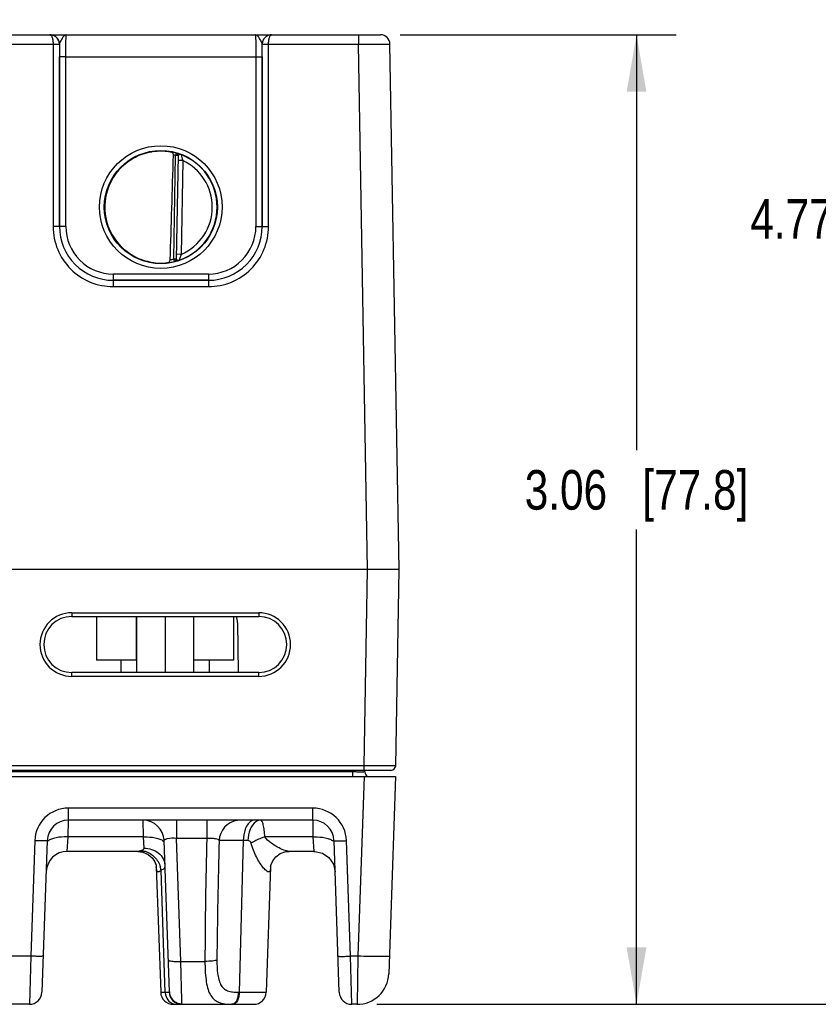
# Model space of a CAD drawing. Header units: inches. Extents: x 0 to 34, y 0 to 22.
# Tile 99 of 145: x 23 to 25.6, y 8.2 to 11.3. Entities that reach past the tile are written whole.
import ezdxf

# ---------------------------------------------------------------- set-up
doc = ezdxf.new("R2010")
doc.units = ezdxf.units.IN
doc.header["$LTSCALE"] = 1.87
doc.header["$MEASUREMENT"] = 0
doc.layers.get('0').update_dxf_attribs({"linetype": 'CONTINUOUS'})
doc.layers.add('02___PRT_ALL_AXES', color=7, linetype='CONTINUOUS')
doc.layers.add('DIMENSIONS', color=7, linetype='CONTINUOUS')
doc.styles.get("Standard").update_dxf_attribs({"font": 'txt', "width": 0.8})
doc.dimstyles.new('DIMSTYLE_1', dxfattribs={"dimtxt": 0.125, "dimasz": 0.18, "dimexe": 0.125, "dimexo": 0.0625, "dimgap": 0.0625, "dimtad": 0, "dimtih": 1, "dimtoh": 1, "dimzin": 4, "dimdsep": 46, "dimtxsty": 'STANDARD', "dimblk": '_FILLED', "dimblk1": '_FILLED', "dimblk2": '_FILLED', "dimcen": 0.09, "dimadec": 0, "dimazin": 0, "dimtp": 0.001, "dimtm": 0.001, "dimtfac": 1, "dimtofl": 0, "dimtmove": 0, "dimatfit": 3, "dimldrblk": '_FILLED', "dimfxl": 1, "dimtolj": 1, "dimtzin": 4, "dimarcsym": 0})

# ---------------------------------------------------------------- blocks, each defined once
blk = doc.blocks.new('_FILLED')
at = {"color": 0, "linetype": 'BYBLOCK'}
blk.add_solid([(0, 0), (-1, 0.174), (-1, -0.174)], dxfattribs=at)
blk = doc.blocks.new('*D2')
at = {"layer": 'DIMENSIONS', "color": 2, "linetype": 'CONTINUOUS'}
for p, q in [((12.7059, 12.9534), (25.8588, 12.9534)), ((25.7338, 12.9534), (25.7338, 10.7854)), ((25.7338, 8.1799), (25.7338, 10.5354)), ((24.1637, 8.1799), (25.8588, 8.1799))]:
    blk.add_line(p, q, dxfattribs=at)
at = {"layer": 'DIMENSIONS', "color": 2, "linetype": 'CONTINUOUS', "xscale": 0.18, "yscale": 0.18, "zscale": 0.18}
for p, rotation in [((25.7338, 12.9534), 90), ((25.7338, 8.1799), 270)]:
    blk.add_blockref('_FILLED', p, dxfattribs=dict(at, rotation=rotation))
at = {"layer": 'DIMENSIONS', "color": 2, "linetype": 'CONTINUOUS', "insert": (25.7338, 10.7229), "char_height": 0.125, "width": 1.225, "attachment_point": 2, "line_spacing_factor": 0.9}
blk.add_mtext('4.77{\\Ftxt.shx;\\W1.000000;\\H0.125000; }[121.2]', dxfattribs=at)
blk = doc.blocks.new('*D3')
at = {"layer": 'DIMENSIONS', "color": 2, "linetype": 'CONTINUOUS'}
for p, q in [((24.2374, 11.2419), (25.1088, 11.2419)), ((24.9838, 11.2419), (24.9838, 9.9297)), ((24.9838, 8.1799), (24.9838, 9.6797)), ((24.1637, 8.1799), (25.1088, 8.1799))]:
    blk.add_line(p, q, dxfattribs=at)
at = {"layer": 'DIMENSIONS', "color": 2, "linetype": 'CONTINUOUS', "xscale": 0.18, "yscale": 0.18, "zscale": 0.18}
for p, rotation in [((24.9838, 11.2419), 90), ((24.9838, 8.1799), 270)]:
    blk.add_blockref('_FILLED', p, dxfattribs=dict(at, rotation=rotation))
at = {"layer": 'DIMENSIONS', "color": 2, "linetype": 'CONTINUOUS', "insert": (24.9838, 9.8672), "char_height": 0.125, "width": 1.125, "attachment_point": 2, "line_spacing_factor": 0.9}
blk.add_mtext('3.06{\\Ftxt.shx;\\W1.000000;\\H0.125000; }[77.8]', dxfattribs=at)

msp = doc.modelspace()

# ---------------------------------------------------------------- linework, layer by layer
at = {"color": 7, "linetype": 'CONTINUOUS'}
for p, q in [((22.776, 11.2419), (23.1306, 11.2419)), ((23.1321, 11.2419), (23.1306, 11.2419)), ((23.1308, 11.2419), (23.8309, 11.2419)), ((23.131, 11.2419), (23.1309, 11.2419)), ((23.1324, 11.2419), (23.131, 11.2419)), ((23.8309, 11.2419), (23.8285, 11.2419)), ((23.831, 11.2419), (23.8295, 11.2419)), ((23.831, 11.2419), (24.1749, 11.2419)), ((24.1049, 11.2419), (24.1049, 11.212)), ((22.7662, 11.212), (23.1405, 11.212)), ((23.1405, 11.212), (23.1404, 10.6366)), ((23.1405, 11.212), (23.1605, 11.212)), ((23.1405, 11.212), (23.1605, 11.2119)), ((23.1605, 11.2119), (23.1604, 10.6365)), ((23.1608, 11.2119), (23.1605, 11.2119)), ((23.8012, 11.2119), (23.8009, 11.2119)), ((23.8012, 11.2119), (23.8212, 11.212)), ((23.8012, 11.212), (23.8212, 11.212)), ((23.8012, 10.6365), (23.8012, 11.2119)), ((23.8212, 11.212), (24.1049, 11.212)), ((23.8212, 10.6366), (23.8212, 11.212)), ((24.1049, 11.212), (24.2049, 11.2124)), ((24.1338, 9.5529), (24.1049, 11.212)), ((24.2338, 9.5529), (24.2049, 11.2124)), ((23.1605, 10.6366), (23.1606, 11.1727)), ((23.1806, 11.1725), (23.1606, 11.1727)), ((23.1805, 10.6364), (23.1806, 11.1725)), ((23.1806, 11.1725), (23.7811, 11.1725)), ((23.7811, 11.1725), (23.8011, 11.1727)), ((23.7811, 11.1725), (23.7812, 10.6364)), ((23.8011, 11.1727), (23.8012, 10.6366)), ((23.5216, 10.534), (23.5273, 10.8603)), ((23.5295, 10.8679), (23.5273, 10.8603)), ((23.5352, 10.8602), (23.5273, 10.8603)), ((23.5295, 10.8683), (23.5295, 10.8679)), ((23.5352, 10.8606), (23.5295, 10.5335)), ((23.5499, 10.8451), (23.5349, 10.8454)), ((23.5499, 10.8451), (23.5447, 10.5484)), ((23.1604, 10.6365), (23.1404, 10.6366)), ((23.1605, 10.6366), (23.1604, 10.6365)), ((23.1805, 10.6364), (23.1605, 10.6366)), ((23.7812, 10.6364), (23.8012, 10.6366)), ((23.8012, 10.6366), (23.8012, 10.6365)), ((23.8012, 10.6365), (23.8212, 10.6366)), ((23.5447, 10.5484), (23.5297, 10.5487)), ((23.5216, 10.534), (23.5295, 10.5339)), ((23.5235, 10.5264), (23.5216, 10.534)), ((23.5235, 10.526), (23.526, 10.5265)), ((23.5235, 10.5264), (23.5235, 10.526)), ((23.5295, 10.5335), (23.5299, 10.5326)), ((23.5299, 10.5326), (23.531, 10.5318)), ((23.6312, 10.4864), (23.3305, 10.4864)), ((23.3305, 10.4864), (23.3305, 10.4666)), ((23.6312, 10.4864), (23.6312, 10.4666)), ((23.3305, 10.4666), (23.3304, 10.4665)), ((23.3304, 10.4665), (23.6313, 10.4665)), ((23.3304, 10.4665), (23.3304, 10.4466)), ((23.6312, 10.4666), (23.3305, 10.4666)), ((23.6312, 10.4666), (23.6313, 10.4665)), ((23.6313, 10.4665), (23.6313, 10.4466)), ((23.3304, 10.4466), (23.6313, 10.4466)), ((24.1339, 9.5529), (15.3119, 9.5529)), ((24.123, 8.9335), (24.1339, 9.5529)), ((24.223, 8.9335), (24.2338, 9.5529)), ((23.1996, 9.4167), (23.7901, 9.4167)), ((23.1996, 9.4167), (23.1996, 9.4049)), ((23.1996, 9.4049), (23.7901, 9.4049)), ((23.2781, 9.4049), (23.2781, 9.2669)), ((23.4032, 9.4049), (23.4032, 9.2669)), ((23.4041, 9.4049), (23.4041, 9.2277)), ((23.4941, 9.4049), (23.4941, 9.2277)), ((23.5841, 9.4049), (23.5841, 9.2277)), ((23.7101, 9.4049), (23.7101, 9.2669)), ((23.7901, 9.4167), (23.7901, 9.4049)), ((23.4041, 9.2669), (23.2781, 9.2669)), ((23.3546, 9.2669), (23.3546, 9.2277)), ((23.7101, 9.2669), (23.5841, 9.2669)), ((23.6336, 9.2669), (23.6336, 9.2277)), ((23.7901, 9.2277), (23.1996, 9.2277)), ((23.1996, 9.2155), (23.1996, 9.2277)), ((23.7901, 9.2155), (23.1996, 9.2155)), ((23.7901, 9.2155), (23.7901, 9.2277)), ((24.123, 8.9335), (15.3117, 8.9335)), ((24.123, 8.9188), (24.123, 8.9335)), ((12.4449, 8.8992), (24.2228, 8.8992)), ((24.0864, 8.9137), (14.9772, 8.9137)), ((24.208, 8.9188), (15.3107, 8.9188)), ((24.0864, 8.9137), (24.0863, 8.9188)), ((24.0864, 8.9137), (24.0864, 8.8992)), ((24.1229, 8.8992), (24.1031, 8.3319)), ((24.1258, 8.9137), (24.1257, 8.919)), ((24.2228, 8.8992), (24.2011, 8.2764)), ((23.9611, 8.7994), (23.1887, 8.7994)), ((23.1887, 8.7614), (23.1887, 8.7994)), ((23.9611, 8.7614), (23.9611, 8.7994)), ((23.1884, 8.7087), (23.1887, 8.7614)), ((23.9611, 8.7614), (23.1887, 8.7614)), ((23.4243, 8.7614), (23.4246, 8.7087)), ((23.5302, 8.7614), (23.5302, 8.7038)), ((23.6263, 8.7614), (23.6263, 8.7038)), ((23.9611, 8.7614), (23.9611, 8.7577)), ((23.9611, 8.7577), (23.9612, 8.7469)), ((23.9612, 8.7469), (23.9614, 8.7087)), ((23.1853, 8.663), (23.1884, 8.7087)), ((23.4246, 8.7087), (23.1884, 8.7087)), ((23.4246, 8.7087), (23.4271, 8.6732)), ((23.9614, 8.7087), (23.8095, 8.7087)), ((23.9614, 8.7087), (23.9645, 8.663)), ((23.0825, 8.6968), (23.0697, 8.3319)), ((23.1218, 8.6968), (23.1051, 8.2179)), ((23.5079, 8.2192), (23.4912, 8.6968)), ((23.6263, 8.7038), (23.5302, 8.7038)), ((23.5438, 8.3155), (23.5302, 8.7038)), ((23.7415, 8.6968), (23.7287, 8.2179)), ((23.7562, 8.6968), (23.7415, 8.6968)), ((24.0229, 8.6971), (24.0256, 8.6947)), ((24.0447, 8.2179), (24.028, 8.6968)), ((24.0801, 8.3319), (24.0673, 8.6968)), ((23.4083, 8.663), (23.1853, 8.663)), ((23.4083, 8.663), (23.4234, 8.661)), ((23.4083, 8.663), (23.4238, 8.6609)), ((23.4234, 8.661), (23.4411, 8.6531)), ((23.4238, 8.6609), (23.441, 8.6532)), ((23.9645, 8.663), (23.8858, 8.663)), ((23.8276, 8.614), (23.8276, 8.6144)), ((23.8276, 8.6138), (23.8276, 8.614)), ((23.4666, 8.6137), (23.4804, 8.2179)), ((23.4904, 8.3415), (23.4816, 8.6031)), ((23.8276, 8.6137), (23.8138, 8.2179)), ((23.4946, 8.2179), (23.4904, 8.3415)), ((23.0697, 8.3319), (23, 8.3319)), ((23.0697, 8.3319), (23.0658, 8.1799)), ((23.5438, 8.3155), (23.6203, 8.3155)), ((23.547, 8.1927), (23.5438, 8.3155)), ((24.1031, 8.3319), (24.0801, 8.3319)), ((24.084, 8.1799), (24.0801, 8.3319)), ((24.1031, 8.3319), (24.1012, 8.1799)), ((23.4804, 8.2179), (23.4946, 8.2179)), ((23.4946, 8.2179), (23.5073, 8.2179)), ((23.7256, 8.2179), (23.7287, 8.2179)), ((23.7287, 8.2179), (23.8138, 8.2179)), ((23.0658, 8.1799), (23.004, 8.1799)), ((23.5198, 8.1799), (23.7744, 8.1799)), ((23.5473, 8.1817), (23.547, 8.1927)), ((24.1012, 8.1799), (24.084, 8.1799))]:
    msp.add_line(p, q, dxfattribs=at)
for points in [[(23.441, 8.6532), (23.4537, 8.6421), (23.4617, 8.63), (23.4656, 8.6198), (23.4659, 8.6181)], [(23.8276, 8.6137), (23.8277, 8.6146), (23.8291, 8.6217), (23.8342, 8.6333), (23.844, 8.6458), (23.8584, 8.6562), (23.8762, 8.6622), (23.8858, 8.663)], [(23.9645, 8.663), (23.9677, 8.6629), (23.9917, 8.6572), (24.012, 8.6432), (24.0259, 8.6228), (24.0314, 8.5988)], [(23.4584, 8.635), (23.462, 8.6294), (23.4641, 8.6236)], [(23.4659, 8.6181), (23.4665, 8.6144), (23.4666, 8.6137)], [(23.8276, 8.6144), (23.829, 8.6212), (23.8291, 8.6214)]]:
    msp.add_lwpolyline(points, dxfattribs=at)
for centre, radius in [((23.4808, 10.698), 0.1937), ((23.4808, 10.6979), 0.1787)]:
    msp.add_circle(centre, radius, dxfattribs=at)
for centre, radius, start, end in [((23.1306, 11.2386), 0.00327, 87.8599, 89.9826), ((23.1308, 11.212), 0.03, 87.5291, 89.999), ((23.1308, 11.2119), 0.03, 359.9956, 87.5279), ((23.8309, 11.2119), 0.03, 92.7602, 180.0044), ((23.8309, 11.2119), 0.03, 90.0012, 92.7589), ((23.831, 11.2386), 0.00327, 90.0179, 92.1395), ((24.1749, 11.2119), 0.03, 1, 90), ((23.1304, 11.2119), 0.03, 359.9986, 0.2485), ((27.9538, 11.1723), 4.7932, 179.5265, 179.9953), ((19.2634, 11.1734), 4.5376, 359.9915, 0.4867), ((23.8312, 11.2119), 0.03, 179.7515, 180.0014), ((23.4808, 10.698), 0.1772, 97.5897, 260.4103), ((23.481, 10.6971), 0.1781, 97.6098, 99.3988), ((23.4808, 10.6982), 0.1766, 74.0133, 78.9223), ((23.4808, 10.6979), 0.169, 74.0143, 76.3145), ((23.5273, 10.8607), 0.00787, 359.0028, 74.0573), ((23.5273, 10.8603), 0.00787, 1.6021, 74.0232), ((23.5273, 10.8603), 0.00784, 359.0019, 1.612), ((23.4808, 10.6979), 0.1776, 359.9911, 68.799), ((23.8315, 10.9294), 0.2939, 192.9473, 196.6544), ((23.4808, 10.6979), 0.1626, 359.9909, 64.8568), ((23.4791, 10.698), 0.1755, 180.0274, 181.9215), ((23.4809, 10.6979), 0.1776, 289.1913, 359.9989), ((23.4809, 10.6979), 0.1626, 293.1308, 0.0029), ((23.3304, 10.6365), 0.1899, 179.9889, 270.0019), ((23.3304, 10.6364), 0.1699, 179.9848, 270.0049), ((23.3305, 10.6365), 0.17, 179.9855, 269.9982), ((23.3305, 10.6363), 0.15, 179.9812, 270.0003), ((23.6312, 10.6365), 0.17, 270.0018, 0.0145), ((23.6312, 10.6363), 0.15, 269.9997, 0.0188), ((23.6313, 10.6365), 0.1899, 269.9981, 0.0111), ((23.6313, 10.6364), 0.1699, 269.9951, 0.0152), ((23.4811, 10.6992), 0.1784, 259.0718, 260.3997), ((23.4795, 10.6892), 0.1683, 260.3451, 277.8085), ((23.4808, 10.6978), 0.1767, 277.0182, 283.9844), ((23.4808, 10.698), 0.169, 280.1153, 283.9841), ((23.5216, 10.5337), 0.00787, 283.9402, 358.9971), ((23.5216, 10.534), 0.00787, 283.9738, 356.3969), ((23.5216, 10.534), 0.00784, 356.3871, 358.9981), ((23.1996, 9.3161), 0.1006, 90.0006, 269.9994), ((23.1996, 9.3163), 0.0886, 90, 270), ((23.7901, 9.3161), 0.1006, 270.0003, 89.9997), ((23.7901, 9.3163), 0.0886, 270, 90), ((24.208, 8.9338), 0.015, 270.0001, 359), ((24.1405, 8.914), 0.0148, 181, 240.3347), ((23.1887, 8.6931), 0.1063, 90.0032, 177.9968), ((23.9611, 8.6931), 0.1063, 2.0032, 89.9968), ((23.1887, 8.6945), 0.0669, 90.0042, 177.9905), ((23.4243, 8.6945), 0.0669, 2, 90), ((23.7321, 8.6945), 0.0669, 98.0646, 177.9786), ((23.9611, 8.6945), 0.0669, 2, 89.997), ((36.6018, 8.3076), 12.9815, 178.25122, 179.9654), ((39.8789, 8.1983), 16.2213, 178.23868, 179.57219), ((23.1853, 8.5961), 0.0669, 90, 177.6347), ((23.4108, 8.5937), 0.0714, 7.5142, 16.579), ((24.1012, 8.2799), 0.1, 269.245, 358), ((23.0658, 8.2193), 0.0394, 270, 358), ((23.5197, 8.2193), 0.0394, 182, 270), ((23.5361, 8.2193), 0.0416, 181.8363, 184.9172), ((23.7744, 8.2193), 0.0394, 270, 358), ((24.084, 8.2193), 0.0394, 182, 270), ((23.5309, 8.2143), 0.0344, 251.9865, 256.4113), ((23.547, 8.2211), 0.0393, 241.0957, 247.1547)]:
    msp.add_arc(centre, radius, start, end, dxfattribs=at)
msp.add_ellipse((23.5025, 13.4553), major_axis=(0.078, 4.4688), ratio=0.01745, start_param=-2.283644, end_param=-2.189561, dxfattribs=at)
for points, knots in [([(23.1308, 11.2419), (23.1314, 11.2419), (23.1329, 11.2413), (23.1346, 11.2395), (23.1363, 11.2368), (23.1377, 11.2331), (23.1389, 11.2286), (23.1401, 11.2216), (23.1405, 11.2159), (23.1405, 11.212)], [0, 0, 0, 0, 0.058927, 0.132934, 0.228657, 0.347601, 0.48839, 0.647641, 1, 1, 1, 1]), ([(23.1605, 11.212), (23.1604, 11.2159), (23.1589, 11.2236), (23.1525, 11.2334), (23.1431, 11.2399), (23.1357, 11.2417), (23.1321, 11.2419)], [0, 0, 0, 0, 0.256304, 0.50879, 0.756176, 1, 1, 1, 1]), ([(23.1822, 11.2419), (23.1812, 11.2419), (23.179, 11.2414), (23.1759, 11.2393), (23.173, 11.2362), (23.17, 11.2321), (23.1671, 11.2274), (23.1643, 11.2223), (23.1619, 11.2172), (23.1608, 11.2136), (23.1608, 11.2119)], [0, 0, 0, 0, 0.078756, 0.170582, 0.281971, 0.413169, 0.5601, 0.715105, 0.866637, 1, 1, 1, 1]), ([(23.1806, 11.1725), (23.1806, 11.177), (23.1806, 11.1859), (23.1807, 11.1988), (23.1808, 11.2089), (23.181, 11.2164), (23.1811, 11.2215), (23.1812, 11.226), (23.1813, 11.2301), (23.1814, 11.2335), (23.1816, 11.2364), (23.1817, 11.2385), (23.1818, 11.2398), (23.1819, 11.2405), (23.1819, 11.2411), (23.182, 11.2415), (23.1821, 11.2418), (23.1821, 11.2419), (23.1822, 11.2419)], [0, 0, 0, 0, 0.195368, 0.382973, 0.55569, 0.634386, 0.706958, 0.772718, 0.831042, 0.881376, 0.923246, 0.956259, 0.969347, 0.980118, 0.98855, 0.994633, 0.998383, 1, 1, 1, 1]), ([(23.7795, 11.2419), (23.7795, 11.2419), (23.7796, 11.2418), (23.7797, 11.2415), (23.7797, 11.2411), (23.7798, 11.2405), (23.7799, 11.2398), (23.78, 11.2385), (23.7801, 11.2364), (23.7803, 11.2335), (23.7804, 11.2301), (23.7805, 11.226), (23.7806, 11.2215), (23.7807, 11.2164), (23.7808, 11.2089), (23.781, 11.1988), (23.7811, 11.1859), (23.7811, 11.177), (23.7811, 11.1725)], [0, 0, 0, 0, 0.00163, 0.005392, 0.011478, 0.019909, 0.030679, 0.043767, 0.07678, 0.118649, 0.168982, 0.227304, 0.293062, 0.365632, 0.444325, 0.617036, 0.804634, 1, 1, 1, 1]), ([(23.8009, 11.2119), (23.8008, 11.2136), (23.7998, 11.2172), (23.7974, 11.2223), (23.7946, 11.2274), (23.7917, 11.2322), (23.7887, 11.2362), (23.7857, 11.2393), (23.7827, 11.2414), (23.7805, 11.2419), (23.7795, 11.2419)], [0, 0, 0, 0, 0.133375, 0.284921, 0.439936, 0.58687, 0.718061, 0.829437, 0.921249, 1, 1, 1, 1]), ([(23.8295, 11.2419), (23.8258, 11.2417), (23.8184, 11.2399), (23.8091, 11.2333), (23.8027, 11.2236), (23.8012, 11.2159), (23.8012, 11.212)], [0, 0, 0, 0, 0.243825, 0.491225, 0.743715, 1, 1, 1, 1]), ([(23.8212, 11.212), (23.8212, 11.2159), (23.8216, 11.2216), (23.8228, 11.2286), (23.824, 11.2331), (23.8254, 11.2368), (23.827, 11.2395), (23.8288, 11.2413), (23.8303, 11.2419), (23.8309, 11.2419)], [0, 0, 0, 0, 0.35236, 0.511612, 0.652403, 0.771347, 0.867068, 0.941073, 1, 1, 1, 1]), ([(23.3037, 10.6995), (23.3038, 10.7098), (23.3057, 10.7304), (23.314, 10.7604), (23.3274, 10.7884), (23.3455, 10.8137), (23.3677, 10.8355), (23.3934, 10.8531), (23.4217, 10.866), (23.4418, 10.8711), (23.4519, 10.8728)], [0, 0, 0, 0, 0.124994, 0.249987, 0.374981, 0.49998, 0.624979, 0.749984, 0.87499, 1, 1, 1, 1]), ([(23.4574, 10.8736), (23.4627, 10.8743), (23.4819, 10.876), (23.5013, 10.8744), (23.5148, 10.8714)], [0, 0, 0, 0, 0.279236, 1, 1, 1, 1]), ([(23.5208, 10.8621), (23.5208, 10.8633), (23.5205, 10.8655), (23.5192, 10.8685), (23.5173, 10.8706), (23.5156, 10.8713), (23.5148, 10.8714)], [0, 0, 0, 0, 0.29813, 0.561485, 0.78951, 1, 1, 1, 1]), ([(23.5451, 10.8635), (23.544, 10.8639), (23.5419, 10.8647), (23.539, 10.8657), (23.5364, 10.8665), (23.5341, 10.8672), (23.5324, 10.8676), (23.5313, 10.8679), (23.5307, 10.8681), (23.5302, 10.8682), (23.5298, 10.8683), (23.5296, 10.8683), (23.5295, 10.8683), (23.5295, 10.8683)], [0, 0, 0, 0, 0.209002, 0.401143, 0.572522, 0.719607, 0.838965, 0.887207, 0.927301, 0.958883, 0.981641, 0.995322, 1, 1, 1, 1]), ([(23.5451, 10.8635), (23.544, 10.8639), (23.5423, 10.8639), (23.5402, 10.8635), (23.5387, 10.8631), (23.5373, 10.8625), (23.5361, 10.8619), (23.5352, 10.8611), (23.5352, 10.8606)], [0, 0, 0, 0, 0.296253, 0.448699, 0.596767, 0.731961, 0.846449, 1, 1, 1, 1]), ([(23.4473, 10.524), (23.4375, 10.5259), (23.4183, 10.5313), (23.3912, 10.5442), (23.3667, 10.5614), (23.3454, 10.5824), (23.328, 10.6067), (23.3149, 10.6336), (23.3064, 10.6624), (23.3041, 10.6822), (23.3038, 10.6921)], [0, 0, 0, 0, 0.125009, 0.250015, 0.37502, 0.500019, 0.625017, 0.750011, 0.875004, 1, 1, 1, 1]), ([(23.5447, 10.5484), (23.544, 10.5463), (23.5421, 10.5403), (23.5403, 10.5342), (23.5392, 10.5302)], [0, 0, 0, 0, 0.346233, 1, 1, 1, 1]), ([(23.5024, 10.5225), (23.5034, 10.5226), (23.5054, 10.5232), (23.5079, 10.5251), (23.5099, 10.528), (23.5104, 10.5304), (23.5105, 10.5316)], [0, 0, 0, 0, 0.224287, 0.456533, 0.713042, 1, 1, 1, 1]), ([(23.526, 10.5264), (23.5272, 10.5268), (23.5295, 10.5282), (23.5307, 10.5305), (23.531, 10.5318)], [0, 0, 0, 0, 0.490097, 1, 1, 1, 1]), ([(23.526, 10.5264), (23.5279, 10.5269), (23.5323, 10.528), (23.5367, 10.5294), (23.5392, 10.5302)], [0, 0, 0, 0, 0.415281, 1, 1, 1, 1]), ([(23.531, 10.5318), (23.5316, 10.5314), (23.5329, 10.5309), (23.5355, 10.53), (23.5378, 10.5298), (23.5392, 10.5302)], [0, 0, 0, 0, 0.226855, 0.484828, 1, 1, 1, 1]), ([(24.2338, 9.5529), (24.2337, 9.5529), (24.233, 9.5529), (24.2305, 9.5528), (24.225, 9.5528), (24.2159, 9.5527), (24.1979, 9.5527), (24.1767, 9.5527), (24.1564, 9.5528), (24.1436, 9.5528), (24.1371, 9.5529), (24.1339, 9.5529)], [0, 0, 0, 0, 0.004826, 0.01923, 0.076142, 0.168554, 0.292918, 0.617335, 0.804919, 0.901987, 1, 1, 1, 1]), ([(24.223, 8.9335), (24.223, 8.9335), (24.223, 8.9335), (24.2229, 8.9335), (24.2227, 8.9335), (24.2225, 8.9335), (24.2223, 8.9335), (24.2218, 8.9335), (24.221, 8.9335), (24.22, 8.9335), (24.2186, 8.9335), (24.2171, 8.9334), (24.2146, 8.9334), (24.2109, 8.9334), (24.2059, 8.9334), (24.2001, 8.9334), (24.1935, 8.9334), (24.1863, 8.9334), (24.1755, 8.9334), (24.1608, 8.9334), (24.1423, 8.9335), (24.1295, 8.9335), (24.123, 8.9335)], [0, 0, 0, 0, 0.000309, 0.001216, 0.002722, 0.004829, 0.007536, 0.010839, 0.019232, 0.029986, 0.043077, 0.058473, 0.076137, 0.118094, 0.168544, 0.227001, 0.292904, 0.365616, 0.444439, 0.617324, 0.804913, 1, 1, 1, 1]), ([(24.1258, 8.9137), (24.1258, 8.9137), (24.1254, 8.9138), (24.125, 8.9136), (24.1239, 8.9137), (24.122, 8.9136), (24.1187, 8.9136), (24.1139, 8.9136), (24.108, 8.9136), (24.0987, 8.9136), (24.0914, 8.9137), (24.0864, 8.9137)], [0, 0, 0, 0, 0.004859, 0.019249, 0.043048, 0.076096, 0.168473, 0.292862, 0.444362, 0.617232, 1, 1, 1, 1]), ([(23.752, 8.7427), (23.7503, 8.7395), (23.7441, 8.725), (23.7417, 8.709), (23.7415, 8.6968)], [0, 0, 0, 0, 0.225432, 1, 1, 1, 1]), ([(23.7759, 8.7614), (23.7713, 8.7614), (23.7609, 8.7568), (23.7548, 8.7479), (23.752, 8.7427)], [0, 0, 0, 0, 0.437405, 1, 1, 1, 1]), ([(23.781, 8.7565), (23.7729, 8.751), (23.7602, 8.7312), (23.7564, 8.7091), (23.7562, 8.6968)], [0, 0, 0, 0, 0.44557, 1, 1, 1, 1]), ([(23.796, 8.7614), (23.7947, 8.7614), (23.7894, 8.761), (23.7844, 8.7588), (23.781, 8.7565)], [0, 0, 0, 0, 0.240977, 1, 1, 1, 1]), ([(23.8095, 8.7087), (23.8091, 8.7159), (23.8081, 8.7287), (23.8057, 8.7436), (23.803, 8.7529), (23.8008, 8.758), (23.7979, 8.7614), (23.796, 8.7614)], [0, 0, 0, 0, 0.384313, 0.689825, 0.805371, 0.894219, 1, 1, 1, 1]), ([(23.1884, 8.7087), (23.1841, 8.7088), (23.1684, 8.7088), (23.1524, 8.707), (23.1414, 8.7038)], [0, 0, 0, 0, 0.272895, 1, 1, 1, 1]), ([(23.4246, 8.7087), (23.4289, 8.7088), (23.4447, 8.7088), (23.4606, 8.707), (23.4716, 8.7038)], [0, 0, 0, 0, 0.272898, 1, 1, 1, 1]), ([(23.8095, 8.7087), (23.8055, 8.7074), (23.7905, 8.7021), (23.7759, 8.6953), (23.7661, 8.6889)], [0, 0, 0, 0, 0.263549, 1, 1, 1, 1]), ([(23.8858, 8.663), (23.8802, 8.663), (23.8675, 8.6673), (23.8483, 8.6765), (23.8276, 8.6897), (23.8146, 8.7014), (23.8095, 8.7087)], [0, 0, 0, 0, 0.186457, 0.431525, 0.70677, 1, 1, 1, 1]), ([(23.9614, 8.7087), (23.9657, 8.7088), (23.9814, 8.7088), (23.9974, 8.707), (24.0084, 8.7038)], [0, 0, 0, 0, 0.272898, 1, 1, 1, 1]), ([(23.1218, 8.6968), (23.1218, 8.6966), (23.1203, 8.6966), (23.1185, 8.6963), (23.1147, 8.6963), (23.11, 8.6962), (23.104, 8.6963), (23.0948, 8.6964), (23.0875, 8.6967), (23.0825, 8.6968)], [0, 0, 0, 0, 0.020389, 0.077486, 0.169968, 0.294095, 0.445312, 0.617961, 1, 1, 1, 1]), ([(23.1414, 8.7038), (23.1395, 8.7032), (23.1334, 8.7011), (23.1272, 8.6981), (23.1242, 8.6948)], [0, 0, 0, 0, 0.305187, 1, 1, 1, 1]), ([(23.4716, 8.7038), (23.4736, 8.7032), (23.4797, 8.7011), (23.4858, 8.6981), (23.4888, 8.6947)], [0, 0, 0, 0, 0.305247, 1, 1, 1, 1]), ([(23.5302, 8.7038), (23.5208, 8.7044), (23.5097, 8.7045), (23.4976, 8.7017), (23.4938, 8.7003), (23.4912, 8.6982), (23.4912, 8.6968)], [0, 0, 0, 0, 0.687809, 0.806597, 0.896665, 1, 1, 1, 1]), ([(23.6653, 8.6969), (23.6651, 8.6984), (23.6607, 8.7012), (23.6527, 8.7029), (23.6405, 8.7042), (23.6313, 8.7041), (23.6263, 8.7038)], [0, 0, 0, 0, 0.110518, 0.322793, 0.632501, 1, 1, 1, 1]), ([(23.7415, 8.6968), (23.7314, 8.6969), (23.7133, 8.697), (23.69, 8.6973), (23.6748, 8.6969), (23.6674, 8.6972), (23.6653, 8.6969)], [0, 0, 0, 0, 0.399371, 0.710577, 0.914872, 1, 1, 1, 1]), ([(23.7661, 8.6889), (23.7655, 8.6912), (23.763, 8.6954), (23.7583, 8.6968), (23.7562, 8.6968)], [0, 0, 0, 0, 0.52671, 1, 1, 1, 1]), ([(23.8276, 8.6137), (23.8275, 8.6115), (23.8272, 8.6076), (23.8262, 8.6027), (23.8243, 8.5991), (23.8207, 8.598), (23.8169, 8.5996), (23.8107, 8.6042), (23.8024, 8.6138), (23.7923, 8.6284), (23.7782, 8.6531), (23.7699, 8.674), (23.7661, 8.6889)], [0, 0, 0, 0, 0.051813, 0.091511, 0.119819, 0.143262, 0.172862, 0.213596, 0.326399, 0.470498, 0.634986, 1, 1, 1, 1]), ([(24.0084, 8.7038), (24.0099, 8.7033), (24.0149, 8.7017), (24.0199, 8.6994), (24.0229, 8.6971)], [0, 0, 0, 0, 0.289097, 1, 1, 1, 1]), ([(24.028, 8.6968), (24.028, 8.6966), (24.0295, 8.6966), (24.0313, 8.6963), (24.0351, 8.6963), (24.0398, 8.6962), (24.0458, 8.6963), (24.055, 8.6964), (24.0623, 8.6967), (24.0673, 8.6968)], [0, 0, 0, 0, 0.020389, 0.077486, 0.169968, 0.294095, 0.445312, 0.617961, 1, 1, 1, 1]), ([(23.4202, 8.6654), (23.4191, 8.665), (23.4152, 8.6638), (23.4112, 8.663), (23.4083, 8.663)], [0, 0, 0, 0, 0.282252, 1, 1, 1, 1]), ([(23.4271, 8.6732), (23.4272, 8.6715), (23.4259, 8.6675), (23.4222, 8.666), (23.4202, 8.6654)], [0, 0, 0, 0, 0.456034, 1, 1, 1, 1]), ([(23.4202, 8.6654), (23.424, 8.665), (23.439, 8.6619), (23.4528, 8.6534), (23.461, 8.6451)], [0, 0, 0, 0, 0.244663, 1, 1, 1, 1]), ([(23.4271, 8.6732), (23.4435, 8.6734), (23.4689, 8.6655), (23.4896, 8.641), (23.4937, 8.626), (23.494, 8.6187)], [0, 0, 0, 0, 0.522495, 0.7669, 1, 1, 1, 1]), ([(23.494, 8.6187), (23.4941, 8.6154), (23.492, 8.6079), (23.4852, 8.6044), (23.4816, 8.6031)], [0, 0, 0, 0, 0.463087, 1, 1, 1, 1]), ([(23.4816, 8.6031), (23.4806, 8.6021), (23.4786, 8.6005), (23.4756, 8.5988), (23.4728, 8.5982), (23.4692, 8.5995), (23.467, 8.6056), (23.4667, 8.6106), (23.4666, 8.6137)], [0, 0, 0, 0, 0.152547, 0.274745, 0.369328, 0.450882, 0.661351, 1, 1, 1, 1]), ([(23.1091, 8.3319), (23.1091, 8.3316), (23.1075, 8.3317), (23.1058, 8.3314), (23.1019, 8.3314), (23.0972, 8.3313), (23.0913, 8.3314), (23.082, 8.3315), (23.0747, 8.3317), (23.0697, 8.3319)], [0, 0, 0, 0, 0.020389, 0.077485, 0.169968, 0.294094, 0.445312, 0.61796, 1, 1, 1, 1]), ([(23.5044, 8.3196), (23.5044, 8.3192), (23.5055, 8.3182), (23.5094, 8.317), (23.5174, 8.3158), (23.5295, 8.3152), (23.5388, 8.3153), (23.5438, 8.3155)], [0, 0, 0, 0, 0.032419, 0.093366, 0.309008, 0.626514, 1, 1, 1, 1]), ([(23.6581, 8.3194), (23.6564, 8.3186), (23.6516, 8.3175), (23.639, 8.3158), (23.6282, 8.3155), (23.6203, 8.3155)], [0, 0, 0, 0, 0.148, 0.379668, 1, 1, 1, 1]), ([(23.6203, 8.3155), (23.6203, 8.296), (23.6212, 8.2679), (23.6275, 8.2331), (23.6351, 8.2121), (23.6469, 8.1958), (23.6635, 8.1853), (23.6836, 8.1805), (23.6979, 8.1799), (23.7055, 8.1799)], [0, 0, 0, 0, 0.314715, 0.450625, 0.568246, 0.671057, 0.769791, 0.877065, 1, 1, 1, 1]), ([(23.6581, 8.3194), (23.658, 8.3054), (23.6585, 8.285), (23.663, 8.2593), (23.6688, 8.2429), (23.6783, 8.2298), (23.692, 8.2217), (23.7082, 8.2183), (23.7196, 8.2179), (23.7256, 8.2179)], [0, 0, 0, 0, 0.293942, 0.427554, 0.547738, 0.655754, 0.76094, 0.874339, 1, 1, 1, 1]), ([(24.0407, 8.3319), (24.0407, 8.3316), (24.0423, 8.3317), (24.044, 8.3314), (24.0479, 8.3314), (24.0526, 8.3313), (24.0585, 8.3314), (24.0678, 8.3315), (24.075, 8.3317), (24.0801, 8.3319)], [0, 0, 0, 0, 0.020389, 0.077486, 0.169968, 0.294095, 0.445312, 0.617961, 1, 1, 1, 1]), ([(24.203, 8.3319), (24.203, 8.3317), (24.2021, 8.3315), (24.2009, 8.3312), (24.1984, 8.331), (24.1934, 8.3307), (24.1851, 8.3305), (24.1728, 8.3304), (24.1579, 8.3305), (24.1343, 8.3309), (24.1158, 8.3315), (24.1031, 8.3319)], [0, 0, 0, 0, 0.005911, 0.020689, 0.044676, 0.077779, 0.170232, 0.294319, 0.445488, 0.618082, 1, 1, 1, 1]), ([(23.4947, 8.2157), (23.4954, 8.2081), (23.5006, 8.1933), (23.5134, 8.1838), (23.5203, 8.1816)], [0, 0, 0, 0, 0.512056, 1, 1, 1, 1]), ([(23.5073, 8.2179), (23.5076, 8.2179), (23.5079, 8.2186), (23.5079, 8.219), (23.5079, 8.2192)], [0, 0, 0, 0, 0.619228, 1, 1, 1, 1]), ([(23.5073, 8.2179), (23.5077, 8.2081), (23.5163, 8.188), (23.5367, 8.1799), (23.5465, 8.1799)], [0, 0, 0, 0, 0.50069, 1, 1, 1, 1]), ([(23.5079, 8.2192), (23.5081, 8.2126), (23.5121, 8.1994), (23.5222, 8.1898), (23.528, 8.1866)], [0, 0, 0, 0, 0.498829, 1, 1, 1, 1]), ([(23.7256, 8.2179), (23.7254, 8.2095), (23.7235, 8.1955), (23.7143, 8.1822), (23.7087, 8.1804)], [0, 0, 0, 0, 0.590445, 1, 1, 1, 1]), ([(23.7287, 8.2179), (23.7286, 8.213), (23.7275, 8.2036), (23.7235, 8.1897), (23.7152, 8.1799), (23.7094, 8.1799)], [0, 0, 0, 0, 0.326212, 0.61508, 1, 1, 1, 1]), ([(23.5465, 8.1799), (23.5469, 8.1799), (23.5473, 8.1808), (23.5473, 8.1814), (23.5473, 8.1817)], [0, 0, 0, 0, 0.613383, 1, 1, 1, 1])]:
    msp.add_open_spline(points, degree=3, knots=knots, dxfattribs=at)
for points in [[(23.461, 8.6451), (23.4694, 8.6366), (23.4759, 8.6256), (23.4793, 8.6141)], [(23.5228, 8.1809), (23.5254, 8.1802), (23.528, 8.1799), (23.5306, 8.1799)], [(23.5317, 8.1848), (23.5366, 8.1828), (23.542, 8.1817), (23.5473, 8.1817)], [(23.7087, 8.1804), (23.7077, 8.1801), (23.7066, 8.1799), (23.7055, 8.1799)]]:
    msp.add_open_spline(points, degree=3, dxfattribs=at)
at = {"layer": '02___PRT_ALL_AXES', "color": 7, "linetype": 'CONTINUOUS'}
msp.add_line((23.7229, 9.3849), (23.7256, 9.2277), dxfattribs=at)
for centre, radius, start, end in [((23.6638, 9.3839), 0.0591, 1, 20.8707), ((23.6649, 9.3842), 0.0579, 18.6221, 20.8877)]:
    msp.add_arc(centre, radius, start, end, dxfattribs=at)

# ---------------------------------------------------------------- dimensions: what is measured, and where the dimension line sits
at = {"layer": 'DIMENSIONS', "color": 2, "linetype": 'CONTINUOUS'}
for base, p1, picture, middle in [((25.7338, 8.1799), (12.6434, 12.9534), '*D2', (25.7338, 10.6604)), ((24.9838, 8.1799), (24.1749, 11.2419), '*D3', (24.9838, 9.8047))]:
    dim = msp.add_linear_dim(base=base, p1=p1, p2=(24.1012, 8.1799), angle=270, dimstyle='DIMSTYLE_1', dxfattribs=at)
    dim.commit()
    dim.dimension.update_dxf_attribs({"geometry": picture, "text_midpoint": middle, "dimtype": 160})

doc.saveas('drawing.dxf')
